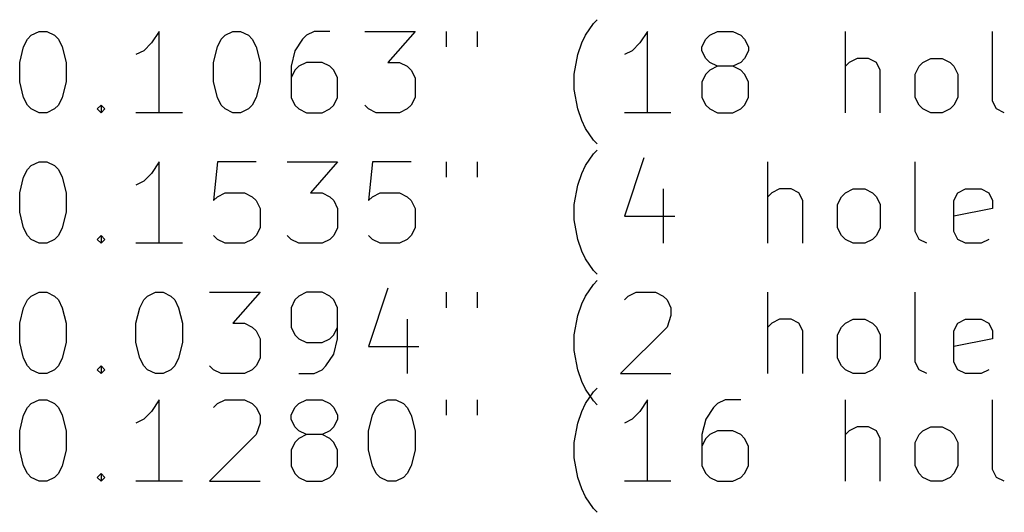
# Model space of a CAD drawing. Extents: x 148 to 340, y -211 to -100.
# Tile 2 of 7: x 171 to 196, y -211 to -199. Entities that reach past the tile are written whole.
import ezdxf

# ---------------------------------------------------------------- set-up
doc = ezdxf.new("R2010")
doc.units = 0
doc.layers.add('BLACK', color=7, linetype='CONTINUOUS')

msp = doc.modelspace()

# ---------------------------------------------------------------- linework, layer by layer
at = {"layer": 'BLACK', "linetype": 'CONTINUOUS'}
for p, q in [((185.333, -199.26), (185.524, -198.974)), ((185.524, -198.974), (185.619, -198.879)), ((171.619, -199.355), (171.714, -199.26)), ((171.714, -199.26), (171.905, -199.165)), ((171.905, -199.165), (172.095, -199.165)), ((172.095, -199.165), (172.286, -199.26)), ((172.286, -199.26), (172.381, -199.355)), ((174.857, -199.165), (174.667, -199.45)), ((174.857, -201.165), (174.857, -199.165)), ((176.381, -199.355), (176.476, -199.26)), ((176.476, -199.26), (176.667, -199.165)), ((176.667, -199.165), (176.857, -199.165)), ((176.857, -199.165), (177.048, -199.26)), ((177.048, -199.26), (177.143, -199.355)), ((178.476, -199.26), (178.381, -199.355)), ((178.667, -199.165), (178.476, -199.26)), ((179.048, -199.165), (178.667, -199.165)), ((179.905, -199.165), (181.143, -199.165)), ((181.143, -199.165), (180.476, -199.927)), ((181.905, -199.165), (181.905, -199.546)), ((182.667, -199.165), (182.667, -199.546)), ((185.238, -199.45), (185.333, -199.26)), ((186.857, -199.165), (186.667, -199.45)), ((186.857, -201.165), (186.857, -199.165)), ((188.286, -199.355), (188.381, -199.26)), ((188.381, -199.26), (188.571, -199.165)), ((188.571, -199.165), (188.952, -199.165)), ((188.952, -199.165), (189.143, -199.26)), ((189.143, -199.26), (189.238, -199.355)), ((191.714, -201.165), (191.714, -199.165)), ((195.333, -200.879), (195.333, -199.165)), ((171.429, -199.927), (171.524, -199.546)), ((171.524, -199.546), (171.619, -199.355)), ((172.381, -199.355), (172.476, -199.546)), ((172.476, -199.546), (172.571, -199.927)), ((174.667, -199.45), (174.476, -199.641)), ((176.19, -199.927), (176.286, -199.546)), ((176.286, -199.546), (176.381, -199.355)), ((177.143, -199.355), (177.238, -199.546)), ((177.238, -199.546), (177.333, -199.927)), ((178.381, -199.355), (178.19, -199.641)), ((185.143, -199.736), (185.238, -199.45)), ((186.667, -199.45), (186.476, -199.641)), ((188.19, -199.546), (188.286, -199.355)), ((188.19, -199.641), (188.19, -199.546)), ((189.238, -199.355), (189.333, -199.546)), ((189.333, -199.546), (189.333, -199.641)), ((174.476, -199.641), (174.286, -199.736)), ((178.19, -199.641), (178.095, -200.022)), ((185.048, -200.212), (185.143, -199.736)), ((186.476, -199.641), (186.286, -199.736)), ((188.286, -199.831), (188.19, -199.641)), ((189.333, -199.641), (189.238, -199.831)), ((171.429, -200.403), (171.429, -199.927)), ((172.571, -199.927), (172.571, -200.403)), ((176.19, -200.403), (176.19, -199.927)), ((177.333, -199.927), (177.333, -200.403)), ((178.095, -200.022), (178.095, -200.784)), ((178.286, -200.022), (178.19, -200.117)), ((178.476, -199.927), (178.286, -200.022)), ((178.857, -199.927), (178.476, -199.927)), ((179.048, -200.022), (178.857, -199.927)), ((179.143, -200.117), (179.048, -200.022)), ((180.476, -199.927), (180.762, -199.927)), ((180.762, -199.927), (180.952, -200.022)), ((180.952, -200.022), (181.048, -200.117)), ((188.381, -199.927), (188.286, -199.831)), ((188.571, -200.022), (188.381, -199.927)), ((188.571, -200.022), (188.381, -200.117)), ((188.952, -200.022), (188.571, -200.022)), ((189.143, -199.927), (188.952, -200.022)), ((189.143, -200.117), (188.952, -200.022)), ((189.238, -199.831), (189.143, -199.927)), ((191.81, -199.927), (191.714, -200.022)), ((192, -199.831), (191.81, -199.927)), ((192.286, -199.831), (192, -199.831)), ((192.476, -199.927), (192.286, -199.831)), ((192.571, -200.117), (192.476, -199.927)), ((193.429, -200.212), (193.524, -200.022)), ((193.524, -200.022), (193.619, -199.927)), ((193.619, -199.927), (193.81, -199.831)), ((193.81, -199.831), (194.095, -199.831)), ((194.095, -199.831), (194.286, -199.927)), ((194.286, -199.927), (194.381, -200.022)), ((194.381, -200.022), (194.476, -200.212)), ((178.19, -200.117), (178.095, -200.308)), ((179.238, -200.308), (179.143, -200.117)), ((181.048, -200.117), (181.143, -200.308)), ((185.048, -200.593), (185.048, -200.212)), ((188.286, -200.212), (188.19, -200.403)), ((188.381, -200.117), (188.286, -200.212)), ((189.238, -200.212), (189.143, -200.117)), ((189.333, -200.403), (189.238, -200.212)), ((192.571, -201.165), (192.571, -200.117)), ((193.429, -200.784), (193.429, -200.212)), ((194.476, -200.212), (194.476, -200.784)), ((171.524, -200.784), (171.429, -200.403)), ((172.571, -200.403), (172.476, -200.784)), ((176.286, -200.784), (176.19, -200.403)), ((177.333, -200.403), (177.238, -200.784)), ((179.238, -200.784), (179.238, -200.308)), ((181.143, -200.308), (181.143, -200.784)), ((188.19, -200.403), (188.19, -200.784)), ((189.333, -200.784), (189.333, -200.403)), ((185.143, -201.07), (185.048, -200.593)), ((171.619, -200.974), (171.524, -200.784)), ((171.714, -201.07), (171.619, -200.974)), ((172.381, -200.974), (172.286, -201.07)), ((172.476, -200.784), (172.381, -200.974)), ((173.333, -201.07), (173.429, -200.974)), ((173.429, -200.974), (173.524, -201.07)), ((173.429, -200.974), (173.429, -201.165)), ((176.381, -200.974), (176.286, -200.784)), ((176.476, -201.07), (176.381, -200.974)), ((177.143, -200.974), (177.048, -201.07)), ((177.238, -200.784), (177.143, -200.974)), ((178.095, -200.784), (178.19, -200.974)), ((178.19, -200.974), (178.286, -201.07)), ((179.048, -201.07), (179.143, -200.974)), ((179.143, -200.974), (179.238, -200.784)), ((180, -201.07), (179.905, -200.974)), ((181.048, -200.974), (180.952, -201.07)), ((181.143, -200.784), (181.048, -200.974)), ((188.19, -200.784), (188.286, -200.974)), ((188.286, -200.974), (188.381, -201.07)), ((189.143, -201.07), (189.238, -200.974)), ((189.238, -200.974), (189.333, -200.784)), ((193.524, -200.974), (193.429, -200.784)), ((193.619, -201.07), (193.524, -200.974)), ((194.381, -200.974), (194.286, -201.07)), ((194.476, -200.784), (194.381, -200.974)), ((195.429, -201.07), (195.333, -200.879)), ((171.905, -201.165), (171.714, -201.07)), ((172.095, -201.165), (171.905, -201.165)), ((172.286, -201.07), (172.095, -201.165)), ((173.429, -201.165), (173.333, -201.07)), ((173.524, -201.07), (173.429, -201.165)), ((175.429, -201.165), (174.286, -201.165)), ((176.667, -201.165), (176.476, -201.07)), ((176.857, -201.165), (176.667, -201.165)), ((177.048, -201.07), (176.857, -201.165)), ((178.286, -201.07), (178.476, -201.165)), ((178.476, -201.165), (178.857, -201.165)), ((178.857, -201.165), (179.048, -201.07)), ((180.19, -201.165), (180, -201.07)), ((180.762, -201.165), (180.19, -201.165)), ((180.952, -201.07), (180.762, -201.165)), ((185.238, -201.355), (185.143, -201.07)), ((187.429, -201.165), (186.286, -201.165)), ((188.381, -201.07), (188.571, -201.165)), ((188.571, -201.165), (188.952, -201.165)), ((188.952, -201.165), (189.143, -201.07)), ((193.81, -201.165), (193.619, -201.07)), ((194.095, -201.165), (193.81, -201.165)), ((194.286, -201.07), (194.095, -201.165)), ((195.619, -201.165), (195.429, -201.07)), ((185.333, -201.546), (185.238, -201.355)), ((185.524, -201.831), (185.333, -201.546)), ((185.619, -201.927), (185.524, -201.831)), ((185.333, -202.46), (185.524, -202.174)), ((185.524, -202.174), (185.619, -202.079)), ((171.619, -202.555), (171.714, -202.46)), ((171.714, -202.46), (171.905, -202.365)), ((171.905, -202.365), (172.095, -202.365)), ((172.095, -202.365), (172.286, -202.46)), ((172.286, -202.46), (172.381, -202.555)), ((174.857, -202.365), (174.667, -202.65)), ((174.857, -204.365), (174.857, -202.365)), ((176.286, -202.365), (176.19, -203.317)), ((177.238, -202.365), (176.286, -202.365)), ((178, -202.365), (179.238, -202.365)), ((179.238, -202.365), (178.571, -203.127)), ((180.095, -202.365), (180, -203.317)), ((181.048, -202.365), (180.095, -202.365)), ((181.905, -202.365), (181.905, -202.746)), ((182.667, -202.365), (182.667, -202.746)), ((185.238, -202.65), (185.333, -202.46)), ((186.762, -202.27), (186.286, -203.698)), ((189.81, -204.365), (189.81, -202.365)), ((193.429, -204.079), (193.429, -202.365)), ((171.524, -202.746), (171.619, -202.555)), ((172.381, -202.555), (172.476, -202.746)), ((174.667, -202.65), (174.476, -202.841)), ((185.143, -202.936), (185.238, -202.65)), ((171.429, -203.127), (171.524, -202.746)), ((172.476, -202.746), (172.571, -203.127)), ((174.476, -202.841), (174.286, -202.936)), ((185.048, -203.412), (185.143, -202.936)), ((171.429, -203.603), (171.429, -203.127)), ((172.571, -203.127), (172.571, -203.603)), ((176.286, -203.222), (176.476, -203.127)), ((176.476, -203.127), (176.952, -203.127)), ((176.952, -203.127), (177.143, -203.222)), ((178.571, -203.127), (178.857, -203.127)), ((178.857, -203.127), (179.048, -203.222)), ((180.095, -203.222), (180.286, -203.127)), ((180.286, -203.127), (180.762, -203.127)), ((180.762, -203.127), (180.952, -203.222)), ((187.238, -203.031), (187.238, -204.365)), ((189.905, -203.127), (189.81, -203.222)), ((190.095, -203.031), (189.905, -203.127)), ((190.381, -203.031), (190.095, -203.031)), ((190.571, -203.127), (190.381, -203.031)), ((190.667, -203.317), (190.571, -203.127)), ((191.619, -203.222), (191.714, -203.127)), ((191.714, -203.127), (191.905, -203.031)), ((191.905, -203.031), (192.19, -203.031)), ((192.19, -203.031), (192.381, -203.127)), ((192.381, -203.127), (192.476, -203.222)), ((194.381, -203.317), (194.476, -203.127)), ((194.476, -203.127), (194.667, -203.031)), ((194.667, -203.031), (195.048, -203.031)), ((195.048, -203.031), (195.238, -203.127)), ((195.238, -203.127), (195.333, -203.317)), ((176.19, -203.317), (176.286, -203.222)), ((177.143, -203.222), (177.238, -203.317)), ((177.238, -203.317), (177.333, -203.508)), ((179.048, -203.222), (179.143, -203.317)), ((179.143, -203.317), (179.238, -203.508)), ((180, -203.317), (180.095, -203.222)), ((180.952, -203.222), (181.048, -203.317)), ((181.048, -203.317), (181.143, -203.508)), ((185.048, -203.793), (185.048, -203.412)), ((190.667, -204.365), (190.667, -203.317)), ((191.524, -203.412), (191.619, -203.222)), ((191.524, -203.984), (191.524, -203.412)), ((192.476, -203.222), (192.571, -203.412)), ((192.571, -203.412), (192.571, -203.984)), ((194.381, -204.079), (194.381, -203.317)), ((195.333, -203.317), (195.333, -203.508)), ((171.524, -203.984), (171.429, -203.603)), ((172.571, -203.603), (172.476, -203.984)), ((177.333, -203.508), (177.333, -203.984)), ((179.238, -203.508), (179.238, -203.984)), ((181.143, -203.508), (181.143, -203.984)), ((195.333, -203.508), (194.381, -203.698)), ((185.143, -204.27), (185.048, -203.793)), ((186.286, -203.698), (187.524, -203.698)), ((171.619, -204.174), (171.524, -203.984)), ((172.476, -203.984), (172.381, -204.174)), ((177.333, -203.984), (177.238, -204.174)), ((179.238, -203.984), (179.143, -204.174)), ((181.143, -203.984), (181.048, -204.174)), ((191.619, -204.174), (191.524, -203.984)), ((192.571, -203.984), (192.476, -204.174)), ((193.524, -204.27), (193.429, -204.079)), ((194.476, -204.27), (194.381, -204.079)), ((171.714, -204.27), (171.619, -204.174)), ((171.905, -204.365), (171.714, -204.27)), ((172.095, -204.365), (171.905, -204.365)), ((172.286, -204.27), (172.095, -204.365)), ((172.381, -204.174), (172.286, -204.27)), ((173.333, -204.27), (173.429, -204.174)), ((173.429, -204.365), (173.333, -204.27)), ((173.429, -204.174), (173.524, -204.27)), ((173.429, -204.174), (173.429, -204.365)), ((173.524, -204.27), (173.429, -204.365)), ((175.429, -204.365), (174.286, -204.365)), ((176.286, -204.27), (176.19, -204.174)), ((176.476, -204.365), (176.286, -204.27)), ((176.952, -204.365), (176.476, -204.365)), ((177.143, -204.27), (176.952, -204.365)), ((177.238, -204.174), (177.143, -204.27)), ((178.095, -204.27), (178, -204.174)), ((178.286, -204.365), (178.095, -204.27)), ((178.857, -204.365), (178.286, -204.365)), ((179.048, -204.27), (178.857, -204.365)), ((179.143, -204.174), (179.048, -204.27)), ((180.095, -204.27), (180, -204.174)), ((180.286, -204.365), (180.095, -204.27)), ((180.762, -204.365), (180.286, -204.365)), ((180.952, -204.27), (180.762, -204.365)), ((181.048, -204.174), (180.952, -204.27)), ((185.238, -204.555), (185.143, -204.27)), ((191.714, -204.27), (191.619, -204.174)), ((191.905, -204.365), (191.714, -204.27)), ((192.19, -204.365), (191.905, -204.365)), ((192.381, -204.27), (192.19, -204.365)), ((192.476, -204.174), (192.381, -204.27)), ((193.714, -204.365), (193.524, -204.27)), ((194.667, -204.365), (194.476, -204.27)), ((195.048, -204.365), (194.667, -204.365)), ((195.238, -204.27), (195.048, -204.365)), ((185.333, -204.746), (185.238, -204.555)), ((185.524, -205.031), (185.333, -204.746)), ((185.619, -205.127), (185.524, -205.031)), ((185.524, -205.374), (185.619, -205.279)), ((171.714, -205.66), (171.905, -205.565)), ((171.905, -205.565), (172.095, -205.565)), ((172.095, -205.565), (172.286, -205.66)), ((174.571, -205.66), (174.762, -205.565)), ((174.762, -205.565), (174.952, -205.565)), ((174.952, -205.565), (175.143, -205.66)), ((176.095, -205.565), (177.333, -205.565)), ((177.333, -205.565), (176.667, -206.327)), ((178.476, -205.565), (178.286, -205.66)), ((178.857, -205.565), (178.476, -205.565)), ((179.048, -205.66), (178.857, -205.565)), ((180.476, -205.47), (180, -206.898)), ((181.905, -205.565), (181.905, -205.946)), ((182.667, -205.565), (182.667, -205.946)), ((185.333, -205.66), (185.524, -205.374)), ((186.381, -205.66), (186.571, -205.565)), ((186.571, -205.565), (187.048, -205.565)), ((187.048, -205.565), (187.238, -205.66)), ((189.81, -207.565), (189.81, -205.565)), ((193.429, -207.279), (193.429, -205.565)), ((171.524, -205.946), (171.619, -205.755)), ((171.619, -205.755), (171.714, -205.66)), ((172.286, -205.66), (172.381, -205.755)), ((172.381, -205.755), (172.476, -205.946)), ((174.381, -205.946), (174.476, -205.755)), ((174.476, -205.755), (174.571, -205.66)), ((175.143, -205.66), (175.238, -205.755)), ((175.238, -205.755), (175.333, -205.946)), ((178.19, -205.755), (178.095, -205.946)), ((178.286, -205.66), (178.19, -205.755)), ((179.143, -205.755), (179.048, -205.66)), ((179.238, -205.946), (179.143, -205.755)), ((185.143, -206.136), (185.238, -205.85)), ((185.238, -205.85), (185.333, -205.66)), ((186.286, -205.755), (186.381, -205.66)), ((187.238, -205.66), (187.333, -205.755)), ((187.333, -205.755), (187.429, -205.946)), ((171.429, -206.327), (171.524, -205.946)), ((172.476, -205.946), (172.571, -206.327)), ((174.286, -206.327), (174.381, -205.946)), ((175.333, -205.946), (175.429, -206.327)), ((178.095, -205.946), (178.095, -206.422)), ((179.238, -206.708), (179.238, -205.946)), ((187.429, -205.946), (187.429, -206.136)), ((171.429, -206.803), (171.429, -206.327)), ((172.571, -206.327), (172.571, -206.803)), ((174.286, -206.803), (174.286, -206.327)), ((175.429, -206.327), (175.429, -206.803)), ((176.667, -206.327), (176.952, -206.327)), ((176.952, -206.327), (177.143, -206.422)), ((180.952, -206.231), (180.952, -207.565)), ((185.048, -206.612), (185.143, -206.136)), ((187.429, -206.136), (187.333, -206.422)), ((189.905, -206.327), (189.81, -206.422)), ((190.095, -206.231), (189.905, -206.327)), ((190.381, -206.231), (190.095, -206.231)), ((190.571, -206.327), (190.381, -206.231)), ((190.667, -206.517), (190.571, -206.327)), ((191.619, -206.422), (191.714, -206.327)), ((191.714, -206.327), (191.905, -206.231)), ((191.905, -206.231), (192.19, -206.231)), ((192.19, -206.231), (192.381, -206.327)), ((192.381, -206.327), (192.476, -206.422)), ((194.381, -206.517), (194.476, -206.327)), ((194.476, -206.327), (194.667, -206.231)), ((194.667, -206.231), (195.048, -206.231)), ((195.048, -206.231), (195.238, -206.327)), ((195.238, -206.327), (195.333, -206.517)), ((177.143, -206.422), (177.238, -206.517)), ((177.238, -206.517), (177.333, -206.708)), ((178.095, -206.422), (178.19, -206.612)), ((179.143, -206.612), (179.238, -206.422)), ((187.333, -206.422), (186.19, -207.565)), ((190.667, -207.565), (190.667, -206.517)), ((191.524, -206.612), (191.619, -206.422)), ((192.476, -206.422), (192.571, -206.612)), ((194.381, -207.279), (194.381, -206.517)), ((195.333, -206.517), (195.333, -206.708)), ((171.524, -207.184), (171.429, -206.803)), ((172.571, -206.803), (172.476, -207.184)), ((174.381, -207.184), (174.286, -206.803)), ((175.429, -206.803), (175.333, -207.184)), ((177.333, -206.708), (177.333, -207.184)), ((178.19, -206.612), (178.286, -206.708)), ((178.286, -206.708), (178.476, -206.803)), ((178.476, -206.803), (178.857, -206.803)), ((178.857, -206.803), (179.048, -206.708)), ((179.048, -206.708), (179.143, -206.612)), ((179.143, -207.089), (179.238, -206.708)), ((185.048, -206.993), (185.048, -206.612)), ((191.524, -207.184), (191.524, -206.612)), ((192.571, -206.612), (192.571, -207.184)), ((195.333, -206.708), (194.381, -206.898)), ((180, -206.898), (181.238, -206.898)), ((185.143, -207.47), (185.048, -206.993)), ((171.619, -207.374), (171.524, -207.184)), ((172.476, -207.184), (172.381, -207.374)), ((174.476, -207.374), (174.381, -207.184)), ((175.333, -207.184), (175.238, -207.374)), ((177.333, -207.184), (177.238, -207.374)), ((178.952, -207.374), (179.143, -207.089)), ((191.619, -207.374), (191.524, -207.184)), ((192.571, -207.184), (192.476, -207.374)), ((193.524, -207.47), (193.429, -207.279)), ((194.476, -207.47), (194.381, -207.279)), ((171.714, -207.47), (171.619, -207.374)), ((171.905, -207.565), (171.714, -207.47)), ((172.286, -207.47), (172.095, -207.565)), ((172.381, -207.374), (172.286, -207.47)), ((173.333, -207.47), (173.429, -207.374)), ((173.429, -207.565), (173.333, -207.47)), ((173.429, -207.374), (173.524, -207.47)), ((173.429, -207.374), (173.429, -207.565)), ((173.524, -207.47), (173.429, -207.565)), ((174.571, -207.47), (174.476, -207.374)), ((174.762, -207.565), (174.571, -207.47)), ((175.143, -207.47), (174.952, -207.565)), ((175.238, -207.374), (175.143, -207.47)), ((176.19, -207.47), (176.095, -207.374)), ((176.381, -207.565), (176.19, -207.47)), ((177.143, -207.47), (176.952, -207.565)), ((177.238, -207.374), (177.143, -207.47)), ((178.667, -207.565), (178.857, -207.47)), ((178.857, -207.47), (178.952, -207.374)), ((185.238, -207.755), (185.143, -207.47)), ((191.714, -207.47), (191.619, -207.374)), ((191.905, -207.565), (191.714, -207.47)), ((192.381, -207.47), (192.19, -207.565)), ((192.476, -207.374), (192.381, -207.47)), ((193.714, -207.565), (193.524, -207.47)), ((194.667, -207.565), (194.476, -207.47)), ((195.238, -207.47), (195.048, -207.565)), ((172.095, -207.565), (171.905, -207.565)), ((174.952, -207.565), (174.762, -207.565)), ((176.952, -207.565), (176.381, -207.565)), ((178.286, -207.565), (178.667, -207.565)), ((185.333, -207.946), (185.238, -207.755)), ((186.19, -207.565), (187.429, -207.565)), ((192.19, -207.565), (191.905, -207.565)), ((195.048, -207.565), (194.667, -207.565)), ((185.524, -208.231), (185.333, -207.946)), ((185.333, -208.3), (185.524, -208.014)), ((185.524, -208.014), (185.619, -207.919)), ((171.714, -208.3), (171.905, -208.205)), ((171.905, -208.205), (172.095, -208.205)), ((172.095, -208.205), (172.286, -208.3)), ((174.857, -208.205), (174.667, -208.49)), ((174.857, -210.205), (174.857, -208.205)), ((176.286, -208.3), (176.476, -208.205)), ((176.476, -208.205), (176.952, -208.205)), ((176.952, -208.205), (177.143, -208.3)), ((178.286, -208.3), (178.476, -208.205)), ((178.476, -208.205), (178.857, -208.205)), ((178.857, -208.205), (179.048, -208.3)), ((180.286, -208.3), (180.476, -208.205)), ((180.476, -208.205), (180.667, -208.205)), ((180.667, -208.205), (180.857, -208.3)), ((181.905, -208.205), (181.905, -208.586)), ((182.667, -208.205), (182.667, -208.586)), ((185.619, -208.327), (185.524, -208.231)), ((186.857, -208.205), (186.667, -208.49)), ((186.857, -210.205), (186.857, -208.205)), ((188.762, -208.205), (188.571, -208.3)), ((189.143, -208.205), (188.762, -208.205)), ((191.714, -210.205), (191.714, -208.205)), ((195.333, -209.919), (195.333, -208.205)), ((171.524, -208.586), (171.619, -208.395)), ((171.619, -208.395), (171.714, -208.3)), ((172.286, -208.3), (172.381, -208.395)), ((172.381, -208.395), (172.476, -208.586)), ((174.667, -208.49), (174.476, -208.681)), ((176.19, -208.395), (176.286, -208.3)), ((177.143, -208.3), (177.238, -208.395)), ((177.238, -208.395), (177.333, -208.586)), ((178.095, -208.586), (178.19, -208.395)), ((178.19, -208.395), (178.286, -208.3)), ((179.048, -208.3), (179.143, -208.395)), ((179.143, -208.395), (179.238, -208.586)), ((180.095, -208.586), (180.19, -208.395)), ((180.19, -208.395), (180.286, -208.3)), ((180.857, -208.3), (180.952, -208.395)), ((180.952, -208.395), (181.048, -208.586)), ((185.143, -208.776), (185.238, -208.49)), ((185.238, -208.49), (185.333, -208.3)), ((186.667, -208.49), (186.476, -208.681)), ((188.476, -208.395), (188.286, -208.681)), ((188.571, -208.3), (188.476, -208.395)), ((171.429, -208.967), (171.524, -208.586)), ((172.476, -208.586), (172.571, -208.967)), ((174.476, -208.681), (174.286, -208.776)), ((177.333, -208.586), (177.333, -208.776)), ((178.095, -208.681), (178.095, -208.586)), ((178.19, -208.871), (178.095, -208.681)), ((179.238, -208.681), (179.143, -208.871)), ((179.238, -208.586), (179.238, -208.681)), ((180, -208.967), (180.095, -208.586)), ((181.048, -208.586), (181.143, -208.967)), ((186.476, -208.681), (186.286, -208.776)), ((188.286, -208.681), (188.19, -209.062)), ((171.429, -209.443), (171.429, -208.967)), ((172.571, -208.967), (172.571, -209.443)), ((177.333, -208.776), (177.238, -209.062)), ((178.286, -208.967), (178.19, -208.871)), ((178.476, -209.062), (178.286, -208.967)), ((179.048, -208.967), (178.857, -209.062)), ((179.143, -208.871), (179.048, -208.967)), ((180, -209.443), (180, -208.967)), ((181.143, -208.967), (181.143, -209.443)), ((185.048, -209.252), (185.143, -208.776)), ((188.571, -208.967), (188.381, -209.062)), ((188.952, -208.967), (188.571, -208.967)), ((189.143, -209.062), (188.952, -208.967)), ((191.81, -208.967), (191.714, -209.062)), ((192, -208.871), (191.81, -208.967)), ((192.286, -208.871), (192, -208.871)), ((192.476, -208.967), (192.286, -208.871)), ((192.571, -209.157), (192.476, -208.967)), ((193.524, -209.062), (193.619, -208.967)), ((193.619, -208.967), (193.81, -208.871)), ((193.81, -208.871), (194.095, -208.871)), ((194.095, -208.871), (194.286, -208.967)), ((194.286, -208.967), (194.381, -209.062)), ((177.238, -209.062), (176.095, -210.205)), ((178.286, -209.157), (178.19, -209.252)), ((178.476, -209.062), (178.286, -209.157)), ((178.857, -209.062), (178.476, -209.062)), ((179.048, -209.157), (178.857, -209.062)), ((179.143, -209.252), (179.048, -209.157)), ((188.19, -209.062), (188.19, -209.824)), ((188.286, -209.157), (188.19, -209.348)), ((188.381, -209.062), (188.286, -209.157)), ((189.238, -209.157), (189.143, -209.062)), ((189.333, -209.348), (189.238, -209.157)), ((192.571, -210.205), (192.571, -209.157)), ((193.429, -209.252), (193.524, -209.062)), ((194.381, -209.062), (194.476, -209.252)), ((171.524, -209.824), (171.429, -209.443)), ((172.571, -209.443), (172.476, -209.824)), ((178.19, -209.252), (178.095, -209.443)), ((178.095, -209.443), (178.095, -209.824)), ((179.238, -209.443), (179.143, -209.252)), ((179.238, -209.824), (179.238, -209.443)), ((180.095, -209.824), (180, -209.443)), ((181.143, -209.443), (181.048, -209.824)), ((185.048, -209.633), (185.048, -209.252)), ((189.333, -209.824), (189.333, -209.348)), ((193.429, -209.824), (193.429, -209.252)), ((194.476, -209.252), (194.476, -209.824)), ((185.143, -210.11), (185.048, -209.633)), ((171.619, -210.014), (171.524, -209.824)), ((172.476, -209.824), (172.381, -210.014)), ((178.095, -209.824), (178.19, -210.014)), ((179.143, -210.014), (179.238, -209.824)), ((180.19, -210.014), (180.095, -209.824)), ((181.048, -209.824), (180.952, -210.014)), ((188.19, -209.824), (188.286, -210.014)), ((189.238, -210.014), (189.333, -209.824)), ((193.524, -210.014), (193.429, -209.824)), ((194.476, -209.824), (194.381, -210.014)), ((195.429, -210.11), (195.333, -209.919)), ((171.714, -210.11), (171.619, -210.014)), ((171.905, -210.205), (171.714, -210.11)), ((172.095, -210.205), (171.905, -210.205)), ((172.286, -210.11), (172.095, -210.205)), ((172.381, -210.014), (172.286, -210.11)), ((173.333, -210.11), (173.429, -210.014)), ((173.429, -210.205), (173.333, -210.11)), ((173.429, -210.014), (173.524, -210.11)), ((173.429, -210.014), (173.429, -210.205)), ((173.524, -210.11), (173.429, -210.205)), ((175.429, -210.205), (174.286, -210.205)), ((176.095, -210.205), (177.333, -210.205)), ((178.19, -210.014), (178.286, -210.11)), ((178.286, -210.11), (178.476, -210.205)), ((178.476, -210.205), (178.857, -210.205)), ((178.857, -210.205), (179.048, -210.11)), ((179.048, -210.11), (179.143, -210.014)), ((180.286, -210.11), (180.19, -210.014)), ((180.476, -210.205), (180.286, -210.11)), ((180.667, -210.205), (180.476, -210.205)), ((180.857, -210.11), (180.667, -210.205)), ((180.952, -210.014), (180.857, -210.11)), ((185.238, -210.395), (185.143, -210.11)), ((187.429, -210.205), (186.286, -210.205)), ((188.286, -210.014), (188.381, -210.11)), ((188.381, -210.11), (188.571, -210.205)), ((188.571, -210.205), (188.952, -210.205)), ((188.952, -210.205), (189.143, -210.11)), ((189.143, -210.11), (189.238, -210.014)), ((193.619, -210.11), (193.524, -210.014)), ((193.81, -210.205), (193.619, -210.11)), ((194.095, -210.205), (193.81, -210.205)), ((194.286, -210.11), (194.095, -210.205)), ((194.381, -210.014), (194.286, -210.11)), ((195.619, -210.205), (195.429, -210.11)), ((185.333, -210.586), (185.238, -210.395)), ((185.524, -210.871), (185.333, -210.586)), ((185.619, -210.967), (185.524, -210.871))]:
    msp.add_line(p, q, dxfattribs=at)

doc.saveas('drawing.dxf')
